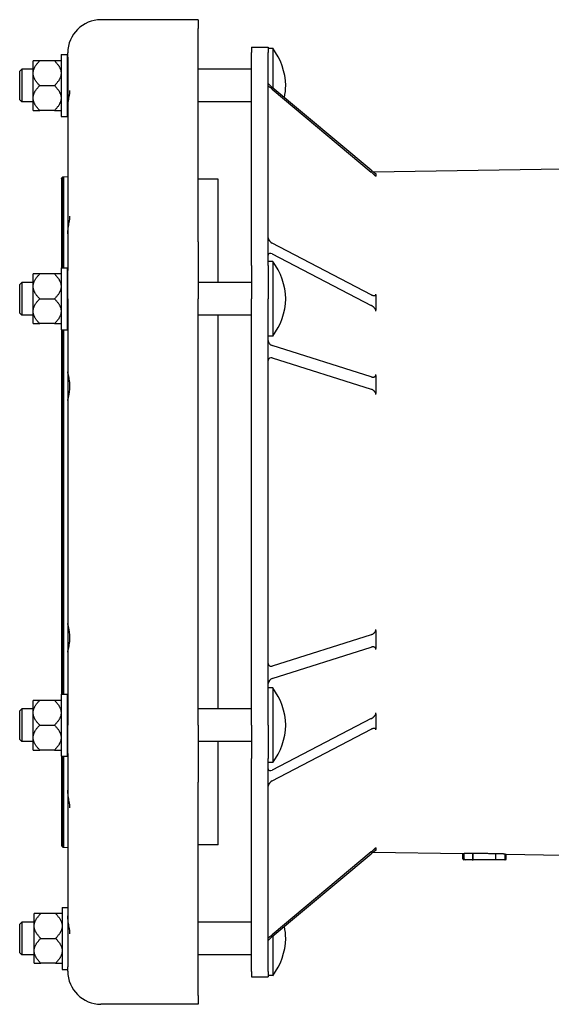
# Model space of a CAD drawing. Header units: millimetres. Extents: x 629 to 5054, y 330 to 1660.
# Tile 5 of 6: x 629 to 885, y 1184 to 1660. Entities that reach past the tile are written whole.
import ezdxf

# ---------------------------------------------------------------- set-up
doc = ezdxf.new("R2010")
doc.units = ezdxf.units.MM
doc.layers.add('DETAIL', color=2, linetype='Continuous')

msp = doc.modelspace()

# ---------------------------------------------------------------- linework, layer by layer
at = {"layer": 'DETAIL'}
for p, q in [((714.82, 1660.03), (667.82, 1660.03)), ((714.82, 1660.03), (714.82, 1655.76)), ((714.82, 1552.76), (714.82, 1655.76)), ((740.58, 1646.69), (740.58, 1644.21)), ((740.58, 1646.69), (748.58, 1646.69)), ((748.58, 1646.69), (748.58, 1644.21)), ((750.78, 1646.19), (748.58, 1646.19)), ((750.78, 1646.19), (750.78, 1627.14)), ((648.58, 1643.19), (648.58, 1613.19)), ((648.58, 1643.19), (651.58, 1643.19)), ((651.58, 1643.19), (651.58, 1613.19)), ((651.82, 1641.91), (651.82, 1644.03)), ((651.82, 1641.91), (651.82, 1624.23)), ((740.58, 1541.21), (740.58, 1644.21)), ((748.58, 1541.21), (748.58, 1644.21)), ((635.08, 1634.57), (635.08, 1640.18)), ((638.28, 1640.18), (635.08, 1640.18)), ((645.38, 1640.18), (638.28, 1640.18)), ((648.58, 1640.18), (645.38, 1640.18)), ((628.58, 1635.09), (629.58, 1636.09)), ((628.58, 1621.29), (628.58, 1635.09)), ((629.58, 1636.09), (629.58, 1620.29)), ((635.08, 1636.09), (629.58, 1636.09)), ((635.08, 1633.81), (635.08, 1634.57)), ((635.08, 1622.57), (635.08, 1633.81)), ((651.82, 1636.09), (651.58, 1636.09)), ((740.58, 1636.09), (714.82, 1636.09)), ((638.28, 1628.19), (645.38, 1628.19)), ((798.35, 1587.33), (750.58, 1627.3)), ((635.08, 1621.81), (635.08, 1622.57)), ((651.82, 1624.23), (651.82, 1617.32)), ((750.58, 1626.4), (798.35, 1586.43)), ((628.58, 1621.29), (629.58, 1620.29)), ((635.08, 1620.29), (629.58, 1620.29)), ((635.08, 1616.19), (635.08, 1621.81)), ((651.82, 1620.29), (651.58, 1620.29)), ((651.82, 1617.32), (651.82, 1563.49)), ((740.58, 1620.29), (714.82, 1620.29)), ((635.08, 1616.19), (638.28, 1616.19)), ((645.38, 1616.19), (638.28, 1616.19)), ((645.38, 1616.19), (648.58, 1616.19)), ((648.58, 1613.19), (651.58, 1613.19)), ((649.24, 1583.94), (649.4, 1584.04)), ((649.4, 1584.04), (649.58, 1584.1)), ((649.4, 1584.04), (649.4, 1540.19)), ((649.58, 1584.1), (649.77, 1584.13)), ((649.58, 1584.1), (649.58, 1540.19)), ((649.77, 1584.13), (651.82, 1584.24)), ((649.77, 1584.13), (649.77, 1540.19)), ((799.25, 1586.59), (890.58, 1587.94)), ((800.58, 1585.67), (800.58, 1585.01)), ((800.58, 1585.01), (800.58, 1584.36)), ((800.58, 1584.21), (800.58, 1584.36)), ((648.82, 1583.13), (648.84, 1583.32)), ((648.82, 1583.13), (648.82, 1540.19)), ((648.84, 1583.32), (648.89, 1583.5)), ((648.84, 1583.32), (648.84, 1540.19)), ((648.89, 1583.5), (648.98, 1583.67)), ((648.89, 1583.5), (648.89, 1540.19)), ((648.98, 1583.67), (649.1, 1583.82)), ((648.98, 1583.67), (648.98, 1540.19)), ((649.1, 1583.82), (649.24, 1583.94)), ((649.1, 1583.82), (649.1, 1540.19)), ((649.24, 1583.94), (649.24, 1540.19)), ((724.47, 1582.94), (714.82, 1582.94)), ((724.47, 1533.09), (724.47, 1582.94)), ((651.82, 1563.49), (651.82, 1556.58)), ((651.82, 1556.58), (651.82, 1538.91)), ((714.82, 1552.76), (714.82, 1525.19)), ((798.35, 1527.14), (750.58, 1551.99)), ((750.58, 1546.87), (798.35, 1522.02)), ((740.58, 1541.21), (740.58, 1525.19)), ((750.78, 1543.19), (748.58, 1543.19)), ((748.58, 1541.21), (748.58, 1525.19)), ((750.78, 1543.19), (750.78, 1507.19)), ((635.08, 1531.57), (635.08, 1537.18)), ((638.28, 1537.18), (635.08, 1537.18)), ((645.38, 1537.18), (638.28, 1537.18)), ((648.58, 1537.18), (645.38, 1537.18)), ((648.58, 1540.19), (648.58, 1510.19)), ((648.58, 1540.19), (651.58, 1540.19)), ((651.58, 1540.19), (651.58, 1510.19)), ((651.82, 1525.19), (651.82, 1538.91)), ((628.58, 1532.09), (629.58, 1533.09)), ((628.58, 1518.29), (628.58, 1532.09)), ((629.58, 1533.09), (629.58, 1517.29)), ((635.08, 1533.09), (629.58, 1533.09)), ((651.82, 1533.09), (651.58, 1533.09)), ((740.58, 1533.09), (714.82, 1533.09)), ((635.08, 1530.81), (635.08, 1531.57)), ((635.08, 1519.57), (635.08, 1530.81)), ((800.58, 1527.11), (800.58, 1527.46)), ((800.58, 1527.11), (800.58, 1523.42)), ((638.28, 1525.19), (645.38, 1525.19)), ((651.82, 1525.19), (651.82, 1489.84)), ((714.82, 1319.19), (714.82, 1525.19)), ((740.58, 1319.19), (740.58, 1525.19)), ((748.58, 1319.19), (748.58, 1525.19)), ((800.58, 1523.42), (800.58, 1519.73)), ((628.58, 1518.29), (629.58, 1517.29)), ((635.08, 1518.81), (635.08, 1519.57)), ((635.08, 1513.19), (635.08, 1518.81)), ((800.58, 1519.28), (800.58, 1519.73)), ((635.08, 1517.29), (629.58, 1517.29)), ((635.08, 1513.19), (638.28, 1513.19)), ((645.38, 1513.19), (638.28, 1513.19)), ((645.38, 1513.19), (648.58, 1513.19)), ((651.82, 1517.29), (651.58, 1517.29)), ((740.58, 1517.29), (714.82, 1517.29)), ((724.47, 1327.09), (724.47, 1517.29)), ((648.58, 1510.19), (651.58, 1510.19)), ((648.82, 1510.19), (648.82, 1334.19)), ((648.84, 1510.19), (648.84, 1334.19)), ((648.89, 1510.19), (648.89, 1334.19)), ((648.98, 1510.19), (648.98, 1334.19)), ((649.1, 1510.19), (649.1, 1334.19)), ((649.24, 1510.19), (649.24, 1334.19)), ((649.4, 1510.19), (649.4, 1334.19)), ((649.58, 1510.19), (649.58, 1334.19)), ((649.77, 1510.19), (649.77, 1334.19)), ((750.78, 1507.19), (748.58, 1507.19)), ((798.35, 1487.5), (750.58, 1502.62)), ((750.58, 1496.6), (798.35, 1481.48)), ((651.82, 1489.84), (651.82, 1476.02)), ((800.58, 1488.12), (800.58, 1488.56)), ((800.58, 1488.12), (800.58, 1483.78)), ((800.58, 1483.78), (800.58, 1479.44)), ((800.58, 1478.94), (800.58, 1479.44)), ((651.82, 1476.02), (651.82, 1368.36)), ((651.82, 1368.36), (651.82, 1354.54)), ((800.58, 1364.93), (800.58, 1365.43)), ((798.35, 1362.9), (750.58, 1347.78)), ((800.58, 1364.93), (800.58, 1360.59)), ((800.58, 1360.59), (800.58, 1356.25)), ((750.58, 1341.75), (798.35, 1356.87)), ((800.58, 1355.82), (800.58, 1356.25)), ((651.82, 1354.54), (651.82, 1319.19)), ((750.78, 1337.19), (748.58, 1337.19)), ((750.78, 1337.19), (750.78, 1301.19)), ((648.58, 1334.19), (648.58, 1304.19)), ((648.58, 1334.19), (651.58, 1334.19)), ((651.58, 1334.19), (651.58, 1304.19)), ((635.08, 1325.57), (635.08, 1331.18)), ((638.28, 1331.18), (635.08, 1331.18)), ((645.38, 1331.18), (638.28, 1331.18)), ((648.58, 1331.18), (645.38, 1331.18)), ((628.58, 1326.09), (629.58, 1327.09)), ((628.58, 1312.29), (628.58, 1326.09)), ((629.58, 1327.09), (629.58, 1311.29)), ((635.08, 1327.09), (629.58, 1327.09)), ((635.08, 1324.81), (635.08, 1325.57)), ((635.08, 1313.57), (635.08, 1324.81)), ((651.82, 1327.09), (651.58, 1327.09)), ((740.58, 1327.09), (714.82, 1327.09)), ((800.58, 1324.65), (800.58, 1325.1)), ((800.58, 1324.65), (800.58, 1320.96)), ((638.28, 1319.19), (645.38, 1319.19)), ((651.82, 1305.47), (651.82, 1319.19)), ((714.82, 1319.19), (714.82, 1291.62)), ((740.58, 1319.19), (740.58, 1303.17)), ((748.58, 1319.19), (748.58, 1303.17)), ((798.35, 1322.36), (750.58, 1297.51)), ((800.58, 1320.96), (800.58, 1317.27)), ((635.08, 1312.81), (635.08, 1313.57)), ((750.58, 1292.39), (798.35, 1317.24)), ((800.58, 1316.92), (800.58, 1317.27)), ((628.58, 1312.29), (629.58, 1311.29)), ((635.08, 1311.29), (629.58, 1311.29)), ((635.08, 1307.19), (635.08, 1312.81)), ((651.82, 1311.29), (651.58, 1311.29)), ((740.58, 1311.29), (714.82, 1311.29)), ((724.47, 1261.44), (724.47, 1311.29)), ((635.08, 1307.19), (638.28, 1307.19)), ((645.38, 1307.19), (638.28, 1307.19)), ((645.38, 1307.19), (648.58, 1307.19)), ((648.58, 1304.19), (651.58, 1304.19)), ((648.82, 1304.19), (648.82, 1261.25)), ((648.84, 1304.19), (648.84, 1261.06)), ((648.89, 1304.19), (648.89, 1260.88)), ((648.98, 1304.19), (648.98, 1260.71)), ((649.1, 1304.19), (649.1, 1260.56)), ((649.24, 1304.19), (649.24, 1260.43)), ((649.4, 1304.19), (649.4, 1260.34)), ((649.58, 1304.19), (649.58, 1260.28)), ((649.77, 1304.19), (649.77, 1260.25)), ((651.82, 1305.47), (651.82, 1287.8)), ((740.58, 1200.17), (740.58, 1303.17)), ((748.58, 1200.17), (748.58, 1303.17)), ((750.78, 1301.19), (748.58, 1301.19)), ((714.82, 1188.62), (714.82, 1291.62)), ((651.82, 1287.8), (651.82, 1280.89)), ((651.82, 1280.89), (651.82, 1227.06)), ((648.82, 1261.25), (648.84, 1261.06)), ((648.84, 1261.06), (648.89, 1260.88)), ((648.89, 1260.88), (648.98, 1260.71)), ((648.98, 1260.71), (649.1, 1260.56)), ((649.1, 1260.56), (649.24, 1260.43)), ((724.47, 1261.44), (714.82, 1261.44)), ((649.24, 1260.43), (649.4, 1260.34)), ((649.4, 1260.34), (649.58, 1260.28)), ((649.58, 1260.28), (649.77, 1260.25)), ((649.77, 1260.25), (651.82, 1260.14)), ((798.35, 1257.95), (750.58, 1217.98)), ((750.58, 1217.07), (798.35, 1257.05)), ((799.25, 1257.78), (842.61, 1257.14)), ((800.58, 1260.02), (800.58, 1260.17)), ((800.58, 1260.02), (800.58, 1259.36)), ((800.58, 1259.36), (800.58, 1258.71)), ((842.61, 1254.69), (842.61, 1257.14)), ((843.18, 1254.69), (843.18, 1257.3)), ((847.4, 1254.69), (847.4, 1257.33)), ((847.65, 1254.69), (847.65, 1257.31)), ((858.57, 1254.69), (858.57, 1257.15)), ((863.03, 1254.69), (863.03, 1257.01)), ((863.61, 1256.84), (890.58, 1256.44)), ((863.61, 1254.69), (863.61, 1256.84)), ((843.68, 1254.19), (843.11, 1254.19)), ((847.05, 1254.19), (843.68, 1254.19)), ((847.05, 1254.19), (847.56, 1254.19)), ((858.72, 1254.19), (847.56, 1254.19)), ((862.53, 1254.19), (858.72, 1254.19)), ((863.11, 1254.19), (862.53, 1254.19)), ((635.58, 1222.57), (635.58, 1228.18)), ((638.78, 1228.18), (635.58, 1228.18)), ((645.88, 1228.18), (638.78, 1228.18)), ((649.08, 1228.18), (645.88, 1228.18)), ((649.08, 1231.19), (649.08, 1201.19)), ((649.08, 1231.19), (651.82, 1231.19)), ((628.58, 1223.09), (629.58, 1224.09)), ((628.58, 1209.29), (628.58, 1223.09)), ((629.58, 1224.09), (629.58, 1208.29)), ((635.58, 1224.09), (629.58, 1224.09)), ((635.58, 1221.81), (635.58, 1222.57)), ((651.82, 1227.06), (651.82, 1220.15)), ((740.58, 1224.09), (714.82, 1224.09)), ((635.58, 1210.57), (635.58, 1221.81)), ((651.82, 1220.15), (651.82, 1202.47)), ((638.78, 1216.19), (645.88, 1216.19)), ((750.78, 1217.24), (750.78, 1198.19)), ((628.58, 1209.29), (629.58, 1208.29)), ((635.58, 1208.29), (629.58, 1208.29)), ((635.58, 1209.81), (635.58, 1210.57)), ((635.58, 1204.19), (635.58, 1209.81)), ((740.58, 1208.29), (714.82, 1208.29)), ((635.58, 1204.19), (638.78, 1204.19)), ((645.88, 1204.19), (638.78, 1204.19)), ((645.88, 1204.19), (649.08, 1204.19)), ((649.08, 1201.19), (651.82, 1201.19)), ((651.82, 1200.35), (651.82, 1202.47)), ((740.58, 1200.17), (740.58, 1197.69)), ((748.58, 1200.17), (748.58, 1197.69)), ((740.58, 1197.69), (748.58, 1197.69)), ((750.78, 1198.19), (748.58, 1198.19)), ((714.82, 1188.62), (714.82, 1184.35)), ((714.82, 1184.35), (667.82, 1184.35))]:
    msp.add_line(p, q, dxfattribs=at)
at = {"layer": 'DETAIL', "flags": 128}
for points in [[(635.08, 1634.57), (635.1, 1634.79), (635.13, 1635.01), (635.17, 1635.24), (635.22, 1635.46), (635.28, 1635.69), (635.35, 1635.91), (635.43, 1636.14), (635.51, 1636.36), (635.61, 1636.59), (635.72, 1636.82), (635.83, 1637.04), (635.96, 1637.27), (636.1, 1637.5), (636.24, 1637.74), (636.4, 1637.97), (636.56, 1638.21), (636.74, 1638.44), (636.93, 1638.69), (637.13, 1638.93), (637.33, 1639.17), (637.55, 1639.42), (637.78, 1639.67), (638.02, 1639.93), (638.28, 1640.18)], [(645.38, 1640.18), (645.63, 1639.93), (645.87, 1639.67), (646.1, 1639.42), (646.32, 1639.17), (646.53, 1638.93), (646.73, 1638.69), (646.91, 1638.44), (647.09, 1638.21), (647.25, 1637.97), (647.41, 1637.74), (647.56, 1637.5), (647.69, 1637.27), (647.82, 1637.04), (647.94, 1636.82), (648.04, 1636.59), (648.14, 1636.36), (648.23, 1636.14), (648.31, 1635.91), (648.38, 1635.69), (648.43, 1635.46), (648.48, 1635.24), (648.52, 1635.01), (648.56, 1634.79), (648.58, 1634.57)], [(638.28, 1628.19), (638.02, 1628.45), (637.78, 1628.7), (637.55, 1628.95), (637.33, 1629.2), (637.13, 1629.44), (636.93, 1629.69), (636.74, 1629.93), (636.56, 1630.17), (636.4, 1630.4), (636.24, 1630.64), (636.1, 1630.87), (635.96, 1631.1), (635.83, 1631.33), (635.72, 1631.56), (635.61, 1631.78), (635.51, 1632.01), (635.43, 1632.24), (635.35, 1632.46), (635.28, 1632.69), (635.22, 1632.91), (635.17, 1633.13), (635.13, 1633.36), (635.1, 1633.58), (635.08, 1633.81)], [(648.58, 1633.81), (648.56, 1633.58), (648.52, 1633.36), (648.48, 1633.13), (648.43, 1632.91), (648.38, 1632.69), (648.31, 1632.46), (648.23, 1632.24), (648.14, 1632.01), (648.04, 1631.78), (647.94, 1631.56), (647.82, 1631.33), (647.69, 1631.1), (647.56, 1630.87), (647.41, 1630.64), (647.25, 1630.4), (647.09, 1630.17), (646.91, 1629.93), (646.73, 1629.69), (646.53, 1629.44), (646.32, 1629.2), (646.1, 1628.95), (645.87, 1628.7), (645.63, 1628.45), (645.38, 1628.19)], [(635.08, 1622.57), (635.1, 1622.8), (635.13, 1623.02), (635.17, 1623.24), (635.22, 1623.47), (635.28, 1623.69), (635.35, 1623.92), (635.43, 1624.14), (635.51, 1624.37), (635.61, 1624.59), (635.72, 1624.82), (635.83, 1625.05), (635.96, 1625.28), (636.1, 1625.51), (636.24, 1625.74), (636.4, 1625.98), (636.56, 1626.21), (636.74, 1626.45), (636.93, 1626.69), (637.13, 1626.93), (637.33, 1627.18), (637.55, 1627.43), (637.78, 1627.68), (638.02, 1627.93), (638.28, 1628.19)], [(645.38, 1628.19), (645.63, 1627.93), (645.87, 1627.68), (646.1, 1627.43), (646.32, 1627.18), (646.53, 1626.93), (646.73, 1626.69), (646.91, 1626.45), (647.09, 1626.21), (647.25, 1625.98), (647.41, 1625.74), (647.56, 1625.51), (647.69, 1625.28), (647.82, 1625.05), (647.94, 1624.82), (648.04, 1624.59), (648.14, 1624.37), (648.23, 1624.14), (648.31, 1623.92), (648.38, 1623.69), (648.43, 1623.47), (648.48, 1623.24), (648.52, 1623.02), (648.56, 1622.8), (648.58, 1622.57)], [(651.82, 1617.32), (651.84, 1618.01), (651.88, 1618.7), (651.94, 1619.41), (652.03, 1620.1), (652.13, 1620.8), (652.24, 1621.48), (652.36, 1622.14), (652.48, 1622.77), (652.59, 1623.38), (652.69, 1623.95), (652.73, 1624.21), (652.77, 1624.46), (652.8, 1624.7), (652.83, 1624.93), (652.85, 1625.13), (652.86, 1625.32), (652.87, 1625.48), (652.87, 1625.62), (652.86, 1625.74), (652.85, 1625.83), (652.84, 1625.88), (652.84, 1625.9)], [(638.28, 1616.19), (638.02, 1616.45), (637.78, 1616.71), (637.55, 1616.96), (637.33, 1617.2), (637.13, 1617.45), (636.93, 1617.69), (636.74, 1617.93), (636.56, 1618.17), (636.4, 1618.41), (636.24, 1618.64), (636.1, 1618.87), (635.96, 1619.11), (635.83, 1619.33), (635.72, 1619.56), (635.61, 1619.79), (635.51, 1620.02), (635.43, 1620.24), (635.35, 1620.47), (635.28, 1620.69), (635.22, 1620.92), (635.17, 1621.14), (635.13, 1621.36), (635.1, 1621.59), (635.08, 1621.81)], [(648.58, 1621.81), (648.56, 1621.59), (648.52, 1621.36), (648.48, 1621.14), (648.43, 1620.92), (648.38, 1620.69), (648.31, 1620.47), (648.23, 1620.24), (648.14, 1620.02), (648.04, 1619.79), (647.94, 1619.56), (647.82, 1619.33), (647.69, 1619.11), (647.56, 1618.87), (647.41, 1618.64), (647.25, 1618.41), (647.09, 1618.17), (646.91, 1617.93), (646.73, 1617.69), (646.53, 1617.45), (646.32, 1617.2), (646.1, 1616.96), (645.87, 1616.71), (645.63, 1616.45), (645.38, 1616.19)], [(798.35, 1587.33), (798.47, 1587.23), (798.59, 1587.13), (798.71, 1587.03), (798.83, 1586.93), (798.95, 1586.84), (799.07, 1586.74), (799.18, 1586.65), (799.3, 1586.56), (799.41, 1586.48), (799.51, 1586.39), (799.62, 1586.31), (799.72, 1586.24), (799.82, 1586.17), (799.91, 1586.1), (800, 1586.03), (800.08, 1585.97), (800.16, 1585.92), (800.24, 1585.87), (800.3, 1585.82), (800.37, 1585.78), (800.43, 1585.74), (800.48, 1585.71), (800.53, 1585.69), (800.58, 1585.67)], [(800.58, 1584.36), (800.53, 1584.42), (800.47, 1584.49), (800.41, 1584.55), (800.34, 1584.63), (800.26, 1584.71), (800.18, 1584.79), (800.1, 1584.87), (800.01, 1584.96), (799.91, 1585.04), (799.82, 1585.13), (799.72, 1585.22), (799.62, 1585.31), (799.52, 1585.41), (799.42, 1585.5), (799.32, 1585.59), (799.21, 1585.69), (799.1, 1585.78), (799, 1585.87), (798.89, 1585.97), (798.78, 1586.06), (798.67, 1586.15), (798.56, 1586.24), (798.46, 1586.34), (798.35, 1586.43)], [(651.82, 1556.58), (651.84, 1557.26), (651.88, 1557.96), (651.94, 1558.66), (652.03, 1559.36), (652.13, 1560.05), (652.24, 1560.73), (652.36, 1561.39), (652.48, 1562.03), (652.59, 1562.64), (652.69, 1563.2), (652.73, 1563.47), (652.77, 1563.72), (652.8, 1563.96), (652.83, 1564.18), (652.85, 1564.39), (652.86, 1564.57), (652.87, 1564.74), (652.87, 1564.88), (652.86, 1565), (652.85, 1565.09), (652.84, 1565.14), (652.84, 1565.16)], [(635.08, 1531.57), (635.1, 1531.79), (635.13, 1532.01), (635.17, 1532.24), (635.22, 1532.46), (635.28, 1532.69), (635.35, 1532.91), (635.43, 1533.14), (635.51, 1533.36), (635.61, 1533.59), (635.72, 1533.82), (635.83, 1534.04), (635.96, 1534.27), (636.1, 1534.5), (636.24, 1534.74), (636.4, 1534.97), (636.56, 1535.21), (636.74, 1535.44), (636.93, 1535.69), (637.13, 1535.93), (637.33, 1536.17), (637.55, 1536.42), (637.78, 1536.67), (638.02, 1536.93), (638.28, 1537.18)], [(645.38, 1537.18), (645.63, 1536.93), (645.87, 1536.67), (646.1, 1536.42), (646.32, 1536.17), (646.53, 1535.93), (646.73, 1535.69), (646.91, 1535.44), (647.09, 1535.21), (647.25, 1534.97), (647.41, 1534.74), (647.56, 1534.5), (647.69, 1534.27), (647.82, 1534.04), (647.94, 1533.82), (648.04, 1533.59), (648.14, 1533.36), (648.23, 1533.14), (648.31, 1532.91), (648.38, 1532.69), (648.43, 1532.46), (648.48, 1532.24), (648.52, 1532.01), (648.56, 1531.79), (648.58, 1531.57)], [(638.28, 1525.19), (638.02, 1525.45), (637.78, 1525.7), (637.55, 1525.95), (637.33, 1526.2), (637.13, 1526.44), (636.93, 1526.69), (636.74, 1526.93), (636.56, 1527.17), (636.4, 1527.4), (636.24, 1527.64), (636.1, 1527.87), (635.96, 1528.1), (635.83, 1528.33), (635.72, 1528.56), (635.61, 1528.78), (635.51, 1529.01), (635.43, 1529.24), (635.35, 1529.46), (635.28, 1529.69), (635.22, 1529.91), (635.17, 1530.13), (635.13, 1530.36), (635.1, 1530.58), (635.08, 1530.81)], [(648.58, 1530.81), (648.56, 1530.58), (648.52, 1530.36), (648.48, 1530.13), (648.43, 1529.91), (648.38, 1529.69), (648.31, 1529.46), (648.23, 1529.24), (648.14, 1529.01), (648.04, 1528.78), (647.94, 1528.56), (647.82, 1528.33), (647.69, 1528.1), (647.56, 1527.87), (647.41, 1527.64), (647.25, 1527.4), (647.09, 1527.17), (646.91, 1526.93), (646.73, 1526.69), (646.53, 1526.44), (646.32, 1526.2), (646.1, 1525.95), (645.87, 1525.7), (645.63, 1525.45), (645.38, 1525.19)], [(798.35, 1527.14), (798.47, 1527.08), (798.59, 1527.02), (798.71, 1526.97), (798.83, 1526.92), (798.95, 1526.88), (799.07, 1526.84), (799.18, 1526.81), (799.3, 1526.78), (799.41, 1526.76), (799.51, 1526.75), (799.62, 1526.74), (799.72, 1526.73), (799.82, 1526.73), (799.91, 1526.74), (800, 1526.75), (800.08, 1526.76), (800.16, 1526.79), (800.24, 1526.81), (800.3, 1526.85), (800.37, 1526.89), (800.43, 1526.93), (800.48, 1526.98), (800.53, 1527.04), (800.58, 1527.11)], [(635.08, 1519.57), (635.1, 1519.8), (635.13, 1520.02), (635.17, 1520.24), (635.22, 1520.47), (635.28, 1520.69), (635.35, 1520.92), (635.43, 1521.14), (635.51, 1521.37), (635.61, 1521.59), (635.72, 1521.82), (635.83, 1522.05), (635.96, 1522.28), (636.1, 1522.51), (636.24, 1522.74), (636.4, 1522.98), (636.56, 1523.21), (636.74, 1523.45), (636.93, 1523.69), (637.13, 1523.93), (637.33, 1524.18), (637.55, 1524.43), (637.78, 1524.68), (638.02, 1524.93), (638.28, 1525.19)], [(645.38, 1525.19), (645.63, 1524.93), (645.87, 1524.68), (646.1, 1524.43), (646.32, 1524.18), (646.53, 1523.93), (646.73, 1523.69), (646.91, 1523.45), (647.09, 1523.21), (647.25, 1522.98), (647.41, 1522.74), (647.56, 1522.51), (647.69, 1522.28), (647.82, 1522.05), (647.94, 1521.82), (648.04, 1521.59), (648.14, 1521.37), (648.23, 1521.14), (648.31, 1520.92), (648.38, 1520.69), (648.43, 1520.47), (648.48, 1520.24), (648.52, 1520.02), (648.56, 1519.8), (648.58, 1519.57)], [(638.28, 1513.19), (638.02, 1513.45), (637.78, 1513.71), (637.55, 1513.96), (637.33, 1514.2), (637.13, 1514.45), (636.93, 1514.69), (636.74, 1514.93), (636.56, 1515.17), (636.4, 1515.41), (636.24, 1515.64), (636.1, 1515.87), (635.96, 1516.11), (635.83, 1516.33), (635.72, 1516.56), (635.61, 1516.79), (635.51, 1517.02), (635.43, 1517.24), (635.35, 1517.47), (635.28, 1517.69), (635.22, 1517.92), (635.17, 1518.14), (635.13, 1518.36), (635.1, 1518.59), (635.08, 1518.81)], [(648.58, 1518.81), (648.56, 1518.59), (648.52, 1518.36), (648.48, 1518.14), (648.43, 1517.92), (648.38, 1517.69), (648.31, 1517.47), (648.23, 1517.24), (648.14, 1517.02), (648.04, 1516.79), (647.94, 1516.56), (647.82, 1516.33), (647.69, 1516.11), (647.56, 1515.87), (647.41, 1515.64), (647.25, 1515.41), (647.09, 1515.17), (646.91, 1514.93), (646.73, 1514.69), (646.53, 1514.45), (646.32, 1514.2), (646.1, 1513.96), (645.87, 1513.71), (645.63, 1513.45), (645.38, 1513.19)], [(800.58, 1519.73), (800.53, 1519.86), (800.47, 1519.98), (800.41, 1520.1), (800.34, 1520.22), (800.26, 1520.34), (800.18, 1520.46), (800.1, 1520.57), (800.01, 1520.68), (799.91, 1520.79), (799.82, 1520.9), (799.72, 1521), (799.62, 1521.1), (799.52, 1521.19), (799.42, 1521.28), (799.32, 1521.37), (799.21, 1521.46), (799.1, 1521.54), (799, 1521.62), (798.89, 1521.69), (798.78, 1521.76), (798.67, 1521.83), (798.56, 1521.9), (798.46, 1521.96), (798.35, 1522.02)], [(651.82, 1476.02), (651.84, 1476.28), (651.87, 1476.53), (651.93, 1476.8), (651.99, 1477.1), (652.07, 1477.43), (652.16, 1477.79), (652.25, 1478.19), (652.35, 1478.62), (652.45, 1479.08), (652.55, 1479.57), (652.63, 1480.08), (652.71, 1480.62), (652.78, 1481.18), (652.83, 1481.76), (652.86, 1482.35), (652.87, 1482.94), (652.86, 1483.53), (652.83, 1484.12), (652.78, 1484.69), (652.71, 1485.25), (652.63, 1485.79), (652.55, 1486.3), (652.45, 1486.79), (652.35, 1487.25), (652.25, 1487.67), (652.16, 1488.07), (652.07, 1488.43), (651.99, 1488.76), (651.93, 1489.06), (651.87, 1489.33), (651.84, 1489.58), (651.82, 1489.84)], [(798.35, 1487.5), (798.47, 1487.47), (798.59, 1487.44), (798.71, 1487.41), (798.83, 1487.39), (798.95, 1487.38), (799.07, 1487.37), (799.18, 1487.36), (799.3, 1487.36), (799.41, 1487.37), (799.51, 1487.38), (799.62, 1487.4), (799.72, 1487.43), (799.82, 1487.45), (799.91, 1487.49), (800, 1487.53), (800.08, 1487.57), (800.16, 1487.62), (800.24, 1487.68), (800.3, 1487.74), (800.37, 1487.8), (800.43, 1487.87), (800.48, 1487.95), (800.53, 1488.03), (800.58, 1488.12)], [(800.58, 1479.44), (800.53, 1479.58), (800.47, 1479.71), (800.41, 1479.83), (800.34, 1479.95), (800.26, 1480.07), (800.18, 1480.18), (800.1, 1480.29), (800.01, 1480.4), (799.91, 1480.5), (799.82, 1480.59), (799.72, 1480.68), (799.62, 1480.77), (799.52, 1480.85), (799.42, 1480.93), (799.32, 1481), (799.21, 1481.07), (799.1, 1481.14), (799, 1481.2), (798.89, 1481.25), (798.78, 1481.31), (798.67, 1481.35), (798.56, 1481.4), (798.46, 1481.44), (798.35, 1481.48)], [(651.82, 1354.54), (651.84, 1354.79), (651.87, 1355.05), (651.93, 1355.31), (651.99, 1355.61), (652.07, 1355.95), (652.16, 1356.31), (652.25, 1356.7), (652.35, 1357.13), (652.45, 1357.59), (652.55, 1358.08), (652.63, 1358.6), (652.71, 1359.14), (652.78, 1359.7), (652.83, 1360.27), (652.86, 1360.86), (652.87, 1361.45), (652.86, 1362.04), (652.83, 1362.63), (652.78, 1363.2), (652.71, 1363.76), (652.63, 1364.3), (652.55, 1364.81), (652.45, 1365.3), (652.35, 1365.76), (652.25, 1366.19), (652.16, 1366.58), (652.07, 1366.95), (651.99, 1367.28), (651.93, 1367.58), (651.87, 1367.85), (651.84, 1368.1), (651.82, 1368.36)], [(798.35, 1362.9), (798.47, 1362.94), (798.59, 1362.99), (798.71, 1363.04), (798.83, 1363.1), (798.95, 1363.16), (799.07, 1363.22), (799.18, 1363.29), (799.3, 1363.36), (799.41, 1363.44), (799.51, 1363.52), (799.62, 1363.61), (799.72, 1363.69), (799.82, 1363.78), (799.91, 1363.88), (800, 1363.97), (800.08, 1364.07), (800.16, 1364.17), (800.24, 1364.27), (800.3, 1364.37), (800.37, 1364.48), (800.43, 1364.59), (800.48, 1364.7), (800.53, 1364.82), (800.58, 1364.93)], [(800.58, 1356.25), (800.53, 1356.36), (800.47, 1356.45), (800.41, 1356.53), (800.34, 1356.61), (800.26, 1356.68), (800.18, 1356.74), (800.1, 1356.8), (800.01, 1356.85), (799.91, 1356.89), (799.82, 1356.92), (799.72, 1356.95), (799.62, 1356.97), (799.52, 1356.99), (799.42, 1357.01), (799.32, 1357.01), (799.21, 1357.02), (799.1, 1357.01), (799, 1357.01), (798.89, 1357), (798.78, 1356.98), (798.67, 1356.96), (798.56, 1356.94), (798.46, 1356.91), (798.35, 1356.87)], [(635.08, 1325.57), (635.1, 1325.79), (635.13, 1326.01), (635.17, 1326.24), (635.22, 1326.46), (635.28, 1326.69), (635.35, 1326.91), (635.43, 1327.14), (635.51, 1327.36), (635.61, 1327.59), (635.72, 1327.82), (635.83, 1328.04), (635.96, 1328.27), (636.1, 1328.5), (636.24, 1328.74), (636.4, 1328.97), (636.56, 1329.21), (636.74, 1329.44), (636.93, 1329.69), (637.13, 1329.93), (637.33, 1330.17), (637.55, 1330.42), (637.78, 1330.67), (638.02, 1330.93), (638.28, 1331.18)], [(645.38, 1331.18), (645.63, 1330.93), (645.87, 1330.67), (646.1, 1330.42), (646.32, 1330.17), (646.53, 1329.93), (646.73, 1329.69), (646.91, 1329.44), (647.09, 1329.21), (647.25, 1328.97), (647.41, 1328.74), (647.56, 1328.5), (647.69, 1328.27), (647.82, 1328.04), (647.94, 1327.82), (648.04, 1327.59), (648.14, 1327.36), (648.23, 1327.14), (648.31, 1326.91), (648.38, 1326.69), (648.43, 1326.46), (648.48, 1326.24), (648.52, 1326.01), (648.56, 1325.79), (648.58, 1325.57)], [(638.28, 1319.19), (638.02, 1319.45), (637.78, 1319.7), (637.55, 1319.95), (637.33, 1320.2), (637.13, 1320.44), (636.93, 1320.69), (636.74, 1320.93), (636.56, 1321.17), (636.4, 1321.4), (636.24, 1321.64), (636.1, 1321.87), (635.96, 1322.1), (635.83, 1322.33), (635.72, 1322.56), (635.61, 1322.78), (635.51, 1323.01), (635.43, 1323.24), (635.35, 1323.46), (635.28, 1323.69), (635.22, 1323.91), (635.17, 1324.13), (635.13, 1324.36), (635.1, 1324.58), (635.08, 1324.81)], [(648.58, 1324.81), (648.56, 1324.58), (648.52, 1324.36), (648.48, 1324.13), (648.43, 1323.91), (648.38, 1323.69), (648.31, 1323.46), (648.23, 1323.24), (648.14, 1323.01), (648.04, 1322.78), (647.94, 1322.56), (647.82, 1322.33), (647.69, 1322.1), (647.56, 1321.87), (647.41, 1321.64), (647.25, 1321.4), (647.09, 1321.17), (646.91, 1320.93), (646.73, 1320.69), (646.53, 1320.44), (646.32, 1320.2), (646.1, 1319.95), (645.87, 1319.7), (645.63, 1319.45), (645.38, 1319.19)], [(798.35, 1322.36), (798.47, 1322.43), (798.59, 1322.5), (798.71, 1322.57), (798.83, 1322.65), (798.95, 1322.73), (799.07, 1322.81), (799.18, 1322.9), (799.3, 1322.99), (799.41, 1323.08), (799.51, 1323.18), (799.62, 1323.28), (799.72, 1323.38), (799.82, 1323.48), (799.91, 1323.58), (800, 1323.68), (800.08, 1323.79), (800.16, 1323.89), (800.24, 1324), (800.3, 1324.1), (800.37, 1324.21), (800.43, 1324.32), (800.48, 1324.43), (800.53, 1324.54), (800.58, 1324.65)], [(635.08, 1313.57), (635.1, 1313.8), (635.13, 1314.02), (635.17, 1314.24), (635.22, 1314.47), (635.28, 1314.69), (635.35, 1314.92), (635.43, 1315.14), (635.51, 1315.37), (635.61, 1315.59), (635.72, 1315.82), (635.83, 1316.05), (635.96, 1316.28), (636.1, 1316.51), (636.24, 1316.74), (636.4, 1316.98), (636.56, 1317.21), (636.74, 1317.45), (636.93, 1317.69), (637.13, 1317.93), (637.33, 1318.18), (637.55, 1318.43), (637.78, 1318.68), (638.02, 1318.93), (638.28, 1319.19)], [(645.38, 1319.19), (645.63, 1318.93), (645.87, 1318.68), (646.1, 1318.43), (646.32, 1318.18), (646.53, 1317.93), (646.73, 1317.69), (646.91, 1317.45), (647.09, 1317.21), (647.25, 1316.98), (647.41, 1316.74), (647.56, 1316.51), (647.69, 1316.28), (647.82, 1316.05), (647.94, 1315.82), (648.04, 1315.59), (648.14, 1315.37), (648.23, 1315.14), (648.31, 1314.92), (648.38, 1314.69), (648.43, 1314.47), (648.48, 1314.24), (648.52, 1314.02), (648.56, 1313.8), (648.58, 1313.57)], [(800.58, 1317.27), (800.53, 1317.34), (800.47, 1317.41), (800.41, 1317.47), (800.34, 1317.51), (800.26, 1317.55), (800.18, 1317.59), (800.1, 1317.61), (800.01, 1317.63), (799.91, 1317.64), (799.82, 1317.65), (799.72, 1317.65), (799.62, 1317.64), (799.52, 1317.63), (799.42, 1317.62), (799.32, 1317.6), (799.21, 1317.57), (799.1, 1317.55), (799, 1317.51), (798.89, 1317.48), (798.78, 1317.44), (798.67, 1317.39), (798.56, 1317.34), (798.46, 1317.29), (798.35, 1317.24)], [(638.28, 1307.19), (638.02, 1307.45), (637.78, 1307.71), (637.55, 1307.96), (637.33, 1308.2), (637.13, 1308.45), (636.93, 1308.69), (636.74, 1308.93), (636.56, 1309.17), (636.4, 1309.41), (636.24, 1309.64), (636.1, 1309.87), (635.96, 1310.11), (635.83, 1310.33), (635.72, 1310.56), (635.61, 1310.79), (635.51, 1311.02), (635.43, 1311.24), (635.35, 1311.47), (635.28, 1311.69), (635.22, 1311.92), (635.17, 1312.14), (635.13, 1312.36), (635.1, 1312.59), (635.08, 1312.81)], [(648.58, 1312.81), (648.56, 1312.59), (648.52, 1312.36), (648.48, 1312.14), (648.43, 1311.92), (648.38, 1311.69), (648.31, 1311.47), (648.23, 1311.24), (648.14, 1311.02), (648.04, 1310.79), (647.94, 1310.56), (647.82, 1310.33), (647.69, 1310.11), (647.56, 1309.87), (647.41, 1309.64), (647.25, 1309.41), (647.09, 1309.17), (646.91, 1308.93), (646.73, 1308.69), (646.53, 1308.45), (646.32, 1308.2), (646.1, 1307.96), (645.87, 1307.71), (645.63, 1307.45), (645.38, 1307.19)], [(652.84, 1279.22), (652.84, 1279.24), (652.85, 1279.29), (652.86, 1279.38), (652.87, 1279.5), (652.87, 1279.64), (652.86, 1279.81), (652.85, 1279.99), (652.83, 1280.2), (652.8, 1280.42), (652.77, 1280.66), (652.73, 1280.91), (652.69, 1281.18), (652.59, 1281.74), (652.48, 1282.35), (652.36, 1282.98), (652.25, 1283.64), (652.13, 1284.32), (652.03, 1285.02), (651.94, 1285.72), (651.88, 1286.42), (651.84, 1287.12), (651.82, 1287.8)], [(798.35, 1257.95), (798.47, 1258.05), (798.59, 1258.16), (798.71, 1258.26), (798.83, 1258.36), (798.95, 1258.47), (799.07, 1258.57), (799.18, 1258.67), (799.3, 1258.77), (799.41, 1258.87), (799.51, 1258.96), (799.62, 1259.06), (799.72, 1259.15), (799.82, 1259.24), (799.91, 1259.33), (800, 1259.41), (800.08, 1259.49), (800.16, 1259.57), (800.24, 1259.65), (800.3, 1259.72), (800.37, 1259.78), (800.43, 1259.85), (800.48, 1259.91), (800.53, 1259.96), (800.58, 1260.02)], [(800.58, 1258.71), (800.53, 1258.69), (800.47, 1258.66), (800.41, 1258.62), (800.34, 1258.58), (800.26, 1258.53), (800.18, 1258.47), (800.1, 1258.41), (800.01, 1258.35), (799.91, 1258.28), (799.82, 1258.22), (799.72, 1258.14), (799.62, 1258.07), (799.52, 1257.99), (799.42, 1257.91), (799.32, 1257.83), (799.21, 1257.75), (799.1, 1257.66), (799, 1257.58), (798.89, 1257.49), (798.78, 1257.41), (798.67, 1257.32), (798.56, 1257.23), (798.46, 1257.14), (798.35, 1257.05)], [(842.61, 1257.14), (842.61, 1257.14), (842.61, 1257.14), (842.62, 1257.15), (842.63, 1257.15), (842.63, 1257.15), (842.65, 1257.15), (842.66, 1257.15), (842.67, 1257.15), (842.69, 1257.15), (842.71, 1257.15), (842.73, 1257.15), (842.75, 1257.15), (842.78, 1257.15), (842.81, 1257.15), (842.83, 1257.16), (842.87, 1257.16), (842.9, 1257.16), (842.93, 1257.16), (842.97, 1257.16), (843.01, 1257.16), (843.05, 1257.17), (843.09, 1257.17), (843.14, 1257.17), (843.18, 1257.17)], [(843.18, 1257.3), (843.2, 1257.31), (843.23, 1257.32), (843.29, 1257.33), (843.37, 1257.35), (843.47, 1257.36), (843.6, 1257.36), (843.74, 1257.37), (843.9, 1257.38), (844.07, 1257.39), (844.26, 1257.39), (844.47, 1257.4), (844.69, 1257.4), (844.92, 1257.4), (845.16, 1257.4), (845.4, 1257.4), (845.64, 1257.4), (845.87, 1257.39), (846.11, 1257.39), (846.35, 1257.38), (846.58, 1257.37), (846.81, 1257.36), (847.02, 1257.35), (847.22, 1257.34), (847.4, 1257.33)], [(847.65, 1257.31), (848.07, 1257.32), (848.5, 1257.33), (848.94, 1257.33), (849.39, 1257.34), (849.85, 1257.34), (850.31, 1257.34), (850.78, 1257.34), (851.25, 1257.34), (851.72, 1257.34), (852.18, 1257.33), (852.65, 1257.33), (853.11, 1257.32), (853.57, 1257.32), (854.04, 1257.31), (854.5, 1257.3), (854.97, 1257.28), (855.44, 1257.27), (855.91, 1257.26), (856.37, 1257.24), (856.83, 1257.23), (857.28, 1257.21), (857.72, 1257.19), (858.15, 1257.17), (858.57, 1257.15)], [(858.57, 1257.15), (858.73, 1257.16), (858.92, 1257.17), (859.12, 1257.17), (859.34, 1257.18), (859.58, 1257.18), (859.83, 1257.18), (860.08, 1257.18), (860.34, 1257.18), (860.59, 1257.18), (860.84, 1257.17), (861.09, 1257.17), (861.35, 1257.16), (861.59, 1257.15), (861.82, 1257.14), (862.04, 1257.13), (862.23, 1257.11), (862.41, 1257.1), (862.56, 1257.09), (862.7, 1257.08), (862.82, 1257.06), (862.92, 1257.05), (862.98, 1257.03), (863.02, 1257.02), (863.03, 1257.01)], [(863.03, 1256.88), (863.08, 1256.88), (863.13, 1256.87), (863.17, 1256.87), (863.21, 1256.87), (863.25, 1256.86), (863.29, 1256.86), (863.32, 1256.86), (863.35, 1256.86), (863.38, 1256.85), (863.41, 1256.85), (863.44, 1256.85), (863.47, 1256.85), (863.49, 1256.84), (863.51, 1256.84), (863.53, 1256.84), (863.55, 1256.84), (863.56, 1256.84), (863.57, 1256.84), (863.58, 1256.84), (863.59, 1256.84), (863.6, 1256.84), (863.6, 1256.84), (863.61, 1256.84), (863.61, 1256.84)], [(847.05, 1254.19), (847.07, 1254.19), (847.09, 1254.19), (847.11, 1254.2), (847.14, 1254.21), (847.16, 1254.22), (847.18, 1254.23), (847.2, 1254.24), (847.22, 1254.26), (847.24, 1254.27), (847.26, 1254.29), (847.28, 1254.31), (847.3, 1254.34), (847.31, 1254.36), (847.33, 1254.38), (847.34, 1254.41), (847.35, 1254.44), (847.36, 1254.47), (847.37, 1254.5), (847.38, 1254.53), (847.39, 1254.56), (847.39, 1254.59), (847.4, 1254.62), (847.4, 1254.66), (847.4, 1254.69)], [(847.56, 1254.19), (847.57, 1254.19), (847.57, 1254.19), (847.58, 1254.2), (847.58, 1254.2), (847.59, 1254.21), (847.59, 1254.22), (847.6, 1254.23), (847.6, 1254.24), (847.61, 1254.26), (847.61, 1254.28), (847.62, 1254.29), (847.62, 1254.31), (847.62, 1254.34), (847.63, 1254.36), (847.63, 1254.39), (847.63, 1254.41), (847.64, 1254.44), (847.64, 1254.48), (847.64, 1254.51), (847.65, 1254.54), (847.65, 1254.58), (847.65, 1254.61), (847.65, 1254.65), (847.65, 1254.69)], [(858.72, 1254.19), (858.71, 1254.19), (858.7, 1254.19), (858.69, 1254.2), (858.68, 1254.2), (858.67, 1254.21), (858.66, 1254.22), (858.65, 1254.23), (858.65, 1254.24), (858.64, 1254.25), (858.63, 1254.27), (858.62, 1254.28), (858.61, 1254.3), (858.61, 1254.33), (858.6, 1254.35), (858.6, 1254.37), (858.59, 1254.4), (858.59, 1254.43), (858.58, 1254.47), (858.58, 1254.5), (858.57, 1254.53), (858.57, 1254.57), (858.57, 1254.61), (858.57, 1254.65), (858.57, 1254.69)], [(635.58, 1222.57), (635.6, 1222.79), (635.63, 1223.01), (635.67, 1223.24), (635.72, 1223.46), (635.78, 1223.69), (635.85, 1223.91), (635.93, 1224.14), (636.01, 1224.36), (636.11, 1224.59), (636.22, 1224.82), (636.33, 1225.04), (636.46, 1225.27), (636.6, 1225.5), (636.74, 1225.74), (636.9, 1225.97), (637.06, 1226.21), (637.24, 1226.44), (637.43, 1226.69), (637.63, 1226.93), (637.83, 1227.17), (638.05, 1227.42), (638.28, 1227.67), (638.52, 1227.93), (638.78, 1228.18)], [(645.88, 1228.18), (646.13, 1227.93), (646.37, 1227.67), (646.6, 1227.42), (646.82, 1227.17), (647.03, 1226.93), (647.23, 1226.69), (647.41, 1226.44), (647.59, 1226.21), (647.75, 1225.97), (647.91, 1225.74), (648.06, 1225.5), (648.19, 1225.27), (648.32, 1225.04), (648.44, 1224.82), (648.54, 1224.59), (648.64, 1224.36), (648.73, 1224.14), (648.81, 1223.91), (648.88, 1223.69), (648.93, 1223.46), (648.98, 1223.24), (649.02, 1223.01), (649.06, 1222.79), (649.08, 1222.57)], [(652.84, 1218.47), (652.84, 1218.49), (652.85, 1218.55), (652.86, 1218.64), (652.87, 1218.76), (652.87, 1218.9), (652.86, 1219.06), (652.85, 1219.25), (652.83, 1219.45), (652.8, 1219.68), (652.77, 1219.91), (652.73, 1220.17), (652.69, 1220.43), (652.59, 1221), (652.48, 1221.6), (652.36, 1222.24), (652.25, 1222.9), (652.13, 1223.58), (652.03, 1224.27), (651.94, 1224.97), (651.88, 1225.68), (651.84, 1226.37), (651.82, 1227.06)], [(638.78, 1216.19), (638.52, 1216.45), (638.28, 1216.7), (638.05, 1216.95), (637.83, 1217.2), (637.63, 1217.44), (637.43, 1217.69), (637.24, 1217.93), (637.06, 1218.17), (636.9, 1218.4), (636.74, 1218.64), (636.6, 1218.87), (636.46, 1219.1), (636.33, 1219.33), (636.22, 1219.56), (636.11, 1219.78), (636.01, 1220.01), (635.93, 1220.24), (635.85, 1220.46), (635.78, 1220.69), (635.72, 1220.91), (635.67, 1221.13), (635.63, 1221.36), (635.6, 1221.58), (635.58, 1221.81)], [(649.08, 1221.81), (649.06, 1221.58), (649.02, 1221.36), (648.98, 1221.13), (648.93, 1220.91), (648.88, 1220.69), (648.81, 1220.46), (648.73, 1220.24), (648.64, 1220.01), (648.54, 1219.78), (648.44, 1219.56), (648.32, 1219.33), (648.19, 1219.1), (648.06, 1218.87), (647.91, 1218.64), (647.75, 1218.4), (647.59, 1218.17), (647.41, 1217.93), (647.23, 1217.69), (647.03, 1217.44), (646.82, 1217.2), (646.6, 1216.95), (646.37, 1216.7), (646.13, 1216.45), (645.88, 1216.19)], [(635.58, 1210.57), (635.6, 1210.8), (635.63, 1211.02), (635.67, 1211.24), (635.72, 1211.47), (635.78, 1211.69), (635.85, 1211.92), (635.93, 1212.14), (636.01, 1212.37), (636.11, 1212.59), (636.22, 1212.82), (636.33, 1213.05), (636.46, 1213.28), (636.6, 1213.51), (636.74, 1213.74), (636.9, 1213.98), (637.06, 1214.21), (637.24, 1214.45), (637.43, 1214.69), (637.63, 1214.93), (637.83, 1215.18), (638.05, 1215.43), (638.28, 1215.68), (638.52, 1215.93), (638.78, 1216.19)], [(645.88, 1216.19), (646.13, 1215.93), (646.37, 1215.68), (646.6, 1215.43), (646.82, 1215.18), (647.03, 1214.93), (647.23, 1214.69), (647.41, 1214.45), (647.59, 1214.21), (647.75, 1213.98), (647.91, 1213.74), (648.06, 1213.51), (648.19, 1213.28), (648.32, 1213.05), (648.44, 1212.82), (648.54, 1212.59), (648.64, 1212.37), (648.73, 1212.14), (648.81, 1211.92), (648.88, 1211.69), (648.93, 1211.47), (648.98, 1211.24), (649.02, 1211.02), (649.06, 1210.8), (649.08, 1210.57)], [(638.78, 1204.19), (638.52, 1204.45), (638.28, 1204.71), (638.05, 1204.96), (637.83, 1205.2), (637.63, 1205.45), (637.43, 1205.69), (637.24, 1205.93), (637.06, 1206.17), (636.9, 1206.41), (636.74, 1206.64), (636.6, 1206.87), (636.46, 1207.11), (636.33, 1207.33), (636.22, 1207.56), (636.11, 1207.79), (636.01, 1208.02), (635.93, 1208.24), (635.85, 1208.47), (635.78, 1208.69), (635.72, 1208.92), (635.67, 1209.14), (635.63, 1209.36), (635.6, 1209.59), (635.58, 1209.81)], [(649.08, 1209.81), (649.06, 1209.59), (649.02, 1209.36), (648.98, 1209.14), (648.93, 1208.92), (648.88, 1208.69), (648.81, 1208.47), (648.73, 1208.24), (648.64, 1208.02), (648.54, 1207.79), (648.44, 1207.56), (648.32, 1207.33), (648.19, 1207.11), (648.06, 1206.87), (647.91, 1206.64), (647.75, 1206.41), (647.59, 1206.17), (647.41, 1205.93), (647.23, 1205.69), (647.03, 1205.45), (646.82, 1205.2), (646.6, 1204.96), (646.37, 1204.71), (646.13, 1204.45), (645.88, 1204.19)]]:
    msp.add_lwpolyline(points, dxfattribs=at)
at = {"layer": 'DETAIL'}
for centre, radius, start, end in [((667.82, 1644.03), 16, 90, 180), ((726.21, 1627.49), 30.88, 1.3017, 37.2784), ((726.21, 1628.89), 30.88, 347.9241, 358.6983), ((726.21, 1524.49), 30.88, 1.3017, 37.2784), ((726.21, 1525.89), 30.88, 322.7216, 358.6983), ((726.21, 1318.49), 30.88, 1.3017, 37.2784), ((726.21, 1319.89), 30.88, 322.7216, 358.6983), ((843.11, 1254.69), 0.5, 180, 270), ((843.68, 1254.69), 0.5, 180, 270), ((862.53, 1254.69), 0.5, 270, 0), ((863.11, 1254.69), 0.5, 270, 0), ((726.21, 1215.49), 30.88, 1.3017, 12.0759), ((726.21, 1216.89), 30.88, 322.7216, 358.6983), ((667.82, 1200.35), 16, 180, 270)]:
    msp.add_arc(centre, radius, start, end, dxfattribs=at)
for centre, major_axis, ratio, start_param, end_param in [((750.58, 1627.58), (-2, 1.69), 0.081473, 0.068847, 1.639643), ((750.58, 1626.12), (-2, 1.69), 0.081473, 4.781236, 6.352032), ((750.58, 1553.57), (1.8, -1.62), 0.536483, 3.591948, 5.162744), ((750.58, 1545.29), (1.8, -1.62), 0.536483, 2.021152, 3.591948), ((750.58, 1504.48), (1.66, -1.56), 0.714808, 3.73254, 5.303337), ((750.58, 1494.74), (1.66, -1.56), 0.714808, 2.161744, 3.73254), ((750.58, 1349.64), (-1.66, -1.56), 0.714808, 5.692237, 7.263034), ((750.58, 1339.9), (-1.66, -1.56), 0.714808, 4.121441, 5.692237), ((750.58, 1299.08), (-1.8, -1.62), 0.536483, 5.83283, 7.403626), ((750.58, 1290.81), (-1.8, -1.62), 0.536483, 4.262034, 5.83283), ((857.85, 1422.19), (0, 165.25), 0.91275, 3.072252, 3.073902), ((750.58, 1218.26), (-2, -1.69), 0.081473, 6.214338, 7.785135), ((750.58, 1216.79), (-2, -1.69), 0.081473, 4.643542, 6.214338)]:
    msp.add_ellipse(centre, major_axis=major_axis, ratio=ratio, start_param=start_param, end_param=end_param, dxfattribs=at)

doc.saveas('drawing.dxf')
